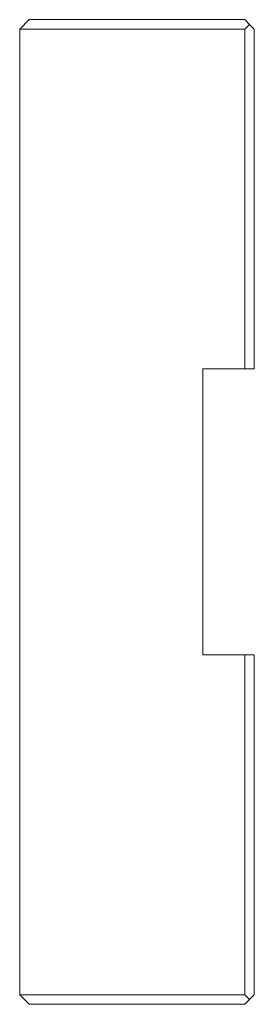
# Model space of a CAD drawing. Header units: millimetres. Extents: x -299 to -274, y -160 to -55.
import ezdxf

# ---------------------------------------------------------------- set-up
doc = ezdxf.new("R2010")
doc.units = ezdxf.units.MM

msp = doc.modelspace()

# ---------------------------------------------------------------- linework, layer by layer
at = {"color": 0, "linetype": 'Continuous', "lineweight": 0}
for p, q in [((-299.21, -55.51), (-298.21, -54.51)), ((-298.21, -54.51), (-275.21, -54.51)), ((-275.21, -54.51), (-274.71, -55.01)), ((-299.21, -55.51), (-299.21, -158.51)), ((-275.21, -55.51), (-299.21, -55.51)), ((-275.21, -55.51), (-274.71, -55.01)), ((-275.21, -91.76), (-275.21, -55.51)), ((-274.71, -55.01), (-274.21, -55.51)), ((-274.21, -55.51), (-274.21, -91.76)), ((-279.71, -122.26), (-279.71, -91.76)), ((-279.71, -91.76), (-275.21, -91.76)), ((-274.21, -91.76), (-275.21, -91.76)), ((-275.21, -122.26), (-279.71, -122.26)), ((-275.21, -122.26), (-274.21, -122.26)), ((-275.21, -158.51), (-275.21, -122.26)), ((-274.21, -122.26), (-274.21, -158.51)), ((-298.21, -159.51), (-299.21, -158.51)), ((-299.21, -158.51), (-275.21, -158.51)), ((-275.21, -158.51), (-274.71, -159.01)), ((-274.21, -158.51), (-274.71, -159.01)), ((-275.21, -159.51), (-298.21, -159.51)), ((-274.71, -159.01), (-275.21, -159.51))]:
    msp.add_line(p, q, dxfattribs=at)

doc.saveas('drawing.dxf')
